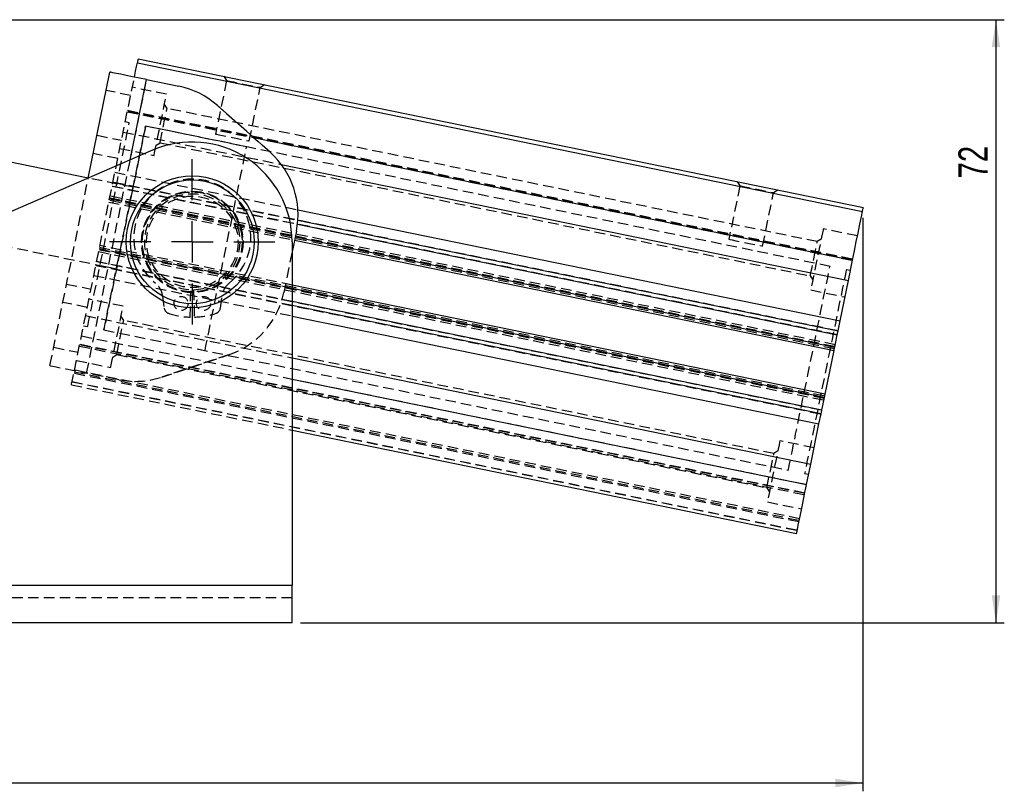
# Model space of a CAD drawing. Extents: x 28 to 325, y 10 to 291.
# Tile 10 of 10: x 206 to 325, y 184 to 276. Entities that reach past the tile are written whole.
import ezdxf

# ---------------------------------------------------------------- set-up
doc = ezdxf.new("R2010")
doc.units = 0
doc.linetypes.add('HIDDEN', pattern=[1.905, 1.27, -0.635])
doc.layers.get('0').update_dxf_attribs({"linetype": 'CONTINUOUS'})
doc.layers.add('FORMATO', color=179, linetype='CONTINUOUS')
doc.styles.add('SLDTEXTSTYLE0', font='TXT', dxfattribs={"width": 0.75})
doc.dimstyles.new('SLDDIMSTYLE0', dxfattribs={"dimtxt": 3.5, "dimasz": 3.302, "dimexe": 0, "dimexo": 0.0625, "dimgap": 0.875, "dimtad": 1, "dimdec": 0, "dimrnd": 1e-09, "dimzin": 12, "dimtxsty": 'SLDTEXTSTYLE0', "dimsah": 1, "dimcen": 0.09, "dimazin": 3, "dimtfac": 1, "dimtdec": 0, "dimtofl": 0, "dimtmove": 0, "dimatfit": 3, "dimtolj": 1, "dimtzin": 12})
doc.dimstyles.new('SLDDIMSTYLE1', dxfattribs={"dimtxt": 3.5, "dimasz": 3.302, "dimexe": 0, "dimexo": 0.0625, "dimgap": 0.875, "dimtad": 1, "dimdec": 0, "dimrnd": 1e-09, "dimzin": 12, "dimtxsty": 'SLDTEXTSTYLE0', "dimsah": 1, "dimcen": 0.09, "dimazin": 3, "dimtfac": 1, "dimtofl": 0, "dimtmove": 0, "dimatfit": 3, "dimtolj": 1, "dimtzin": 12})

# ---------------------------------------------------------------- blocks, each defined once
blk = doc.blocks.new('_D_2')
at = {"layer": 'FORMATO'}
for p, q in [((307.87, 252.61), (307.87, 183.67)), ((39.91, 238.95), (39.91, 183.67)), ((39.91, 184.67), (307.87, 184.67))]:
    blk.add_line(p, q, dxfattribs=at)
for points in [[(39.91, 184.67), (43.21, 184.16), (43.21, 185.18)], [(307.87, 184.67), (304.57, 185.18), (304.57, 184.16)]]:
    blk.add_solid(points, dxfattribs=at)
at = {"layer": 'FORMATO', "insert": (131.02, 189.18), "char_height": 3.5, "attachment_point": 1, "style": 'SLDTEXTSTYLE0'}
blk.add_mtext('268', dxfattribs=at)
blk = doc.blocks.new('_D_3')
at = {"layer": 'FORMATO'}
for p, q in [((128.87, 276.41), (324.87, 276.41)), ((323.87, 276.41), (323.87, 203.92)), ((240.24, 203.92), (324.87, 203.92))]:
    blk.add_line(p, q, dxfattribs=at)
for points in [[(323.87, 276.41), (323.37, 273.11), (324.38, 273.11)], [(323.87, 203.92), (324.38, 207.22), (323.37, 207.22)]]:
    blk.add_solid(points, dxfattribs=at)
at = {"layer": 'FORMATO', "insert": (319.36, 257.34), "char_height": 3.5, "attachment_point": 1, "rotation": 90, "style": 'SLDTEXTSTYLE0'}
blk.add_mtext('72', dxfattribs=at)
blk = doc.blocks.new('_D_5')
at = {"layer": 'FORMATO', "color": 7}
for p, q in [((159.92, 246.1), (186.07, 246.1)), ((185.07, 246.1), (185.07, 203.92))]:
    blk.add_line(p, q, dxfattribs=at)
for points in [[(185.07, 246.1), (184.56, 242.8), (185.57, 242.8)], [(185.07, 203.92), (185.57, 207.22), (184.56, 207.22)]]:
    blk.add_solid(points, dxfattribs=at)
at = {"layer": 'FORMATO', "color": 7, "insert": (180.55, 222.15), "char_height": 3.5, "attachment_point": 1, "rotation": 90, "style": 'SLDTEXTSTYLE0'}
blk.add_mtext('42', dxfattribs=at)
blk = doc.blocks.new('SW_CENTERMARKSYMBOL_5')
at = {"layer": 'FORMATO', "color": 0}
for p, q in [((0, 5), (0, 9.9375)), ((0, 0), (0, 2.5)), ((-5, 0), (-9.9375, 0)), ((0, 0), (-2.5, 0)), ((0, 0), (0, -2.5)), ((0, 0), (2.5, 0)), ((5, 0), (9.9375, 0)), ((0, -5), (0, -9.9375))]:
    blk.add_line(p, q, dxfattribs=at)

msp = doc.modelspace()

# ---------------------------------------------------------------- linework, layer by layer
at = {"color": 7, "linetype": 'CONTINUOUS'}
for p, q in [((220.634147, 271.222289), (307.824812, 253.367665)), ((220.734454, 271.71212), (307.925127, 253.8575)), ((214.734844, 257.367934), (217.34406, 270.109701)), ((221.752576, 269.206944), (225.628122, 268.413319)), ((214.736081, 257.373988), (159.87632, 268.607992)), ((230.257704, 266.097742), (236.591115, 260.480042)), ((222.467958, 260.71985), (126.251842, 219.014991)), ((237.942054, 259.016666), (306.122548, 245.054885)), ((239.939398, 253.564297), (305.131353, 240.214503)), ((239.752098, 250.992778), (239.240325, 248.493607)), ((239.533014, 249.922904), (304.399333, 236.639791)), ((239.240325, 249.709654), (239.240325, 208.422041)), ((306.122548, 245.054885), (306.621126, 247.489641)), ((303.326047, 231.398555), (239.240325, 244.521822)), ((305.131353, 240.214503), (306.122548, 245.054885)), ((239.240325, 240.79721), (302.594027, 227.823845)), ((304.885677, 239.014807), (305.131353, 240.214503)), ((304.479576, 237.03166), (304.78879, 238.541662)), ((239.240325, 235.753854), (301.602832, 222.983462)), ((303.326047, 231.398555), (304.399333, 236.639791)), ((302.93659, 229.496685), (303.245804, 231.006687)), ((302.594027, 227.823845), (302.839703, 229.023541)), ((301.602832, 222.983462), (302.594027, 227.823845)), ((239.240325, 227.092491), (299.900568, 214.670683)), ((301.104254, 220.548705), (301.602832, 222.983462)), ((239.240325, 208.422041), (123.240328, 208.422041)), ((239.240325, 203.922041), (239.240325, 208.422041)), ((239.240325, 203.922041), (123.240328, 203.922041))]:
    msp.add_line(p, q, dxfattribs=at)
at = {"color": 7, "linetype": 'HIDDEN'}
for p, q in [((213.060982, 234.239728), (220.283075, 269.507865)), ((214.530482, 233.938807), (221.752576, 269.206944)), ((231.358326, 269.094612), (230.040892, 262.661117)), ((231.020994, 269.605677), (231.358326, 269.094612)), ((219.831689, 267.303604), (216.892681, 267.905447)), ((224.146924, 267.440698), (220.032304, 268.283273)), ((234.090849, 261.831782), (235.408283, 268.265276)), ((235.408283, 268.265276), (235.919348, 268.602609)), ((219.430468, 265.344265), (306.621126, 247.489641)), ((219.430468, 265.344265), (234.612099, 262.235417)), ((306.633017, 247.547685), (219.442352, 265.402309)), ((219.466536, 265.52043), (306.657202, 247.66581)), ((224.20778, 265.743996), (223.896152, 266.21611)), ((302.385471, 249.735019), (224.20778, 265.743996)), ((236.591115, 260.480042), (230.257704, 266.097742)), ((219.669535, 264.019369), (219.179696, 264.119676)), ((218.931883, 262.909508), (237.942054, 259.016666)), ((233.776785, 261.130529), (221.628874, 263.618141)), ((303.921185, 246.766589), (221.628874, 263.618141)), ((215.789302, 262.517258), (218.728318, 261.915418)), ((218.527704, 260.935745), (222.642316, 260.09317)), ((222.893088, 261.317755), (223.365202, 261.629379)), ((223.365202, 261.629379), (301.5429, 245.620406)), ((214.530482, 233.938807), (219.775646, 259.552869)), ((218.276932, 259.711157), (215.337924, 260.313)), ((210.121966, 234.841569), (214.734844, 257.367934)), ((220.124274, 256.270613), (214.736081, 257.373988)), ((217.940687, 258.069123), (239.939398, 253.564297)), ((292.740232, 256.967011), (293.077565, 256.45595)), ((304.78879, 238.541662), (217.598124, 256.396282)), ((217.598124, 256.396282), (239.88708, 251.832022)), ((304.885677, 239.014807), (217.695012, 256.869427)), ((217.695012, 256.869427), (239.932037, 252.315803)), ((220.124274, 256.270613), (218.164927, 256.671841)), ((293.077565, 256.45595), (291.760138, 250.022455)), ((297.127522, 255.626611), (297.638587, 255.963943)), ((304.439462, 236.835727), (217.248789, 254.690348)), ((304.479576, 237.03166), (217.28891, 254.88628)), ((217.28891, 254.88628), (239.613264, 250.314775)), ((217.313989, 255.008741), (304.504654, 237.15412)), ((304.544783, 237.350053), (217.35411, 255.204673)), ((295.810095, 249.193116), (297.127522, 255.626611)), ((217.208668, 254.494413), (239.533014, 249.922904)), ((307.222969, 250.428653), (303.108356, 251.271232)), ((198.751169, 250.439811), (218.11813, 246.473908)), ((302.857584, 250.046643), (302.385471, 249.735019)), ((303.220726, 230.884229), (216.03006, 248.73885)), ((216.055139, 248.861308), (303.245804, 231.006687)), ((239.240325, 244.113519), (216.055139, 248.861308)), ((216.09526, 249.057244), (303.285933, 231.202622)), ((239.240325, 244.521822), (216.135382, 249.253175)), ((215.989939, 248.542915), (303.180612, 230.688293)), ((239.240325, 248.493607), (238.240651, 243.611797)), ((215.649038, 246.878161), (302.839703, 229.023541)), ((239.240325, 242.047216), (215.649038, 246.878161)), ((215.745925, 247.351307), (302.93659, 229.496685)), ((239.240325, 242.540198), (215.745925, 247.351307)), ((216.158791, 246.875136), (218.11813, 246.473908)), ((306.370369, 246.265053), (305.880523, 246.36536)), ((215.40337, 245.678465), (239.240325, 240.79721)), ((301.5429, 245.620406), (301.854528, 245.148289)), ((212.128102, 244.638274), (215.067117, 244.036431)), ((226.990326, 240.663107), (227.081492, 243.961847)), ((227.399169, 243.961847), (227.490327, 240.663107)), ((301.603756, 243.923704), (305.718369, 243.081125)), ((218.930966, 241.969264), (214.816346, 242.811843)), ((223.672389, 243.199556), (223.864517, 241.740203)), ((230.616136, 241.740203), (230.808265, 243.199556)), ((214.615732, 241.832173), (211.676723, 242.434013)), ((214.412167, 240.838083), (239.240325, 235.753854)), ((218.991823, 240.272566), (218.680195, 240.744679)), ((214.164353, 239.627915), (214.654191, 239.527608)), ((297.169513, 224.263589), (218.991823, 240.272566)), ((213.913589, 238.403327), (301.104254, 220.548705)), ((213.913589, 238.403327), (239.240325, 233.216998)), ((216.61353, 239.12638), (228.761441, 236.63877)), ((216.61353, 239.12638), (298.905841, 222.274828)), ((210.573352, 237.045827), (213.51236, 236.443986)), ((213.662817, 237.178738), (300.853482, 219.324118)), ((213.701106, 237.365686), (300.891764, 219.511066)), ((300.893611, 219.520051), (213.702946, 237.374672)), ((217.67713, 235.846325), (218.149244, 236.157949)), ((218.149244, 236.157949), (296.326942, 220.148973)), ((231.604933, 236.130673), (223.573147, 233.454627)), ((223.573147, 233.454627), (231.604933, 236.130671)), ((213.311746, 235.464315), (217.426359, 234.621738)), ((300.181425, 216.042222), (212.990767, 233.896843)), ((213.030889, 234.092777), (300.221554, 216.238156)), ((300.261683, 216.434089), (213.07101, 234.28871)), ((218.406028, 233.145186), (214.530482, 233.938807)), ((212.709903, 232.525305), (239.240325, 227.092491)), ((212.784252, 232.888361), (299.974925, 215.03374)), ((212.790153, 232.917172), (299.980811, 215.062551)), ((302.007011, 224.957223), (297.892398, 225.7998)), ((297.641627, 224.575211), (297.169513, 224.263589)), ((300.86518, 221.873601), (301.355026, 221.773294)), ((296.326942, 220.148973), (296.63857, 219.67686)), ((296.387798, 218.452272), (300.502411, 217.609694)), ((239.240325, 208.422041), (123.240328, 208.422041)), ((239.240325, 206.922041), (123.240328, 206.922041))]:
    msp.add_line(p, q, dxfattribs=at)
at = {"color": 8, "linetype": 'CONTINUOUS'}
for p, q in [((219.775646, 259.552869), (221.752576, 269.206944)), ((234.612099, 262.235417), (306.621126, 247.489641)), ((239.932037, 252.315803), (304.885677, 239.014807)), ((239.88708, 251.832022), (304.78879, 238.541662)), ((239.613264, 250.314775), (304.479576, 237.03166)), ((303.245804, 231.006687), (239.240325, 244.113519)), ((302.93659, 229.496685), (239.240325, 242.540198)), ((302.839703, 229.023541), (239.240325, 242.047216)), ((239.240325, 233.216998), (301.104254, 220.548705))]:
    msp.add_line(p, q, dxfattribs=at)
at = {"color": 7, "linetype": 'CONTINUOUS', "flags": 128}
for points in [[(220.283075, 269.507865), (220.43129, 270.23166), (220.542519, 270.774852), (220.61102, 271.109338), (220.634147, 271.222289)], [(220.734454, 271.71212), (220.732524, 271.70271), (220.726817, 271.674837), (220.717548, 271.629567), (220.705076, 271.568651), (220.689877, 271.494421), (220.672532, 271.409738), (220.653719, 271.31785), (220.634147, 271.222289)], [(221.752576, 269.206944), (220.892518, 269.383061), (220.065511, 269.552412), (219.303339, 269.708487), (218.63529, 269.845287), (218.087032, 269.95756), (217.679641, 270.040984), (217.428773, 270.092356), (217.34406, 270.109701)], [(306.621126, 247.489641), (306.855953, 248.636386), (307.081765, 249.739065), (307.28986, 250.755298), (307.472265, 251.64603), (307.621962, 252.37704), (307.733185, 252.920228), (307.801685, 253.254718), (307.824812, 253.367665)], [(307.824812, 253.367665), (307.844377, 253.463226), (307.863197, 253.555118), (307.880542, 253.639801), (307.895741, 253.714032), (307.908214, 253.774948), (307.917482, 253.820214), (307.923189, 253.848086), (307.925127, 253.8575)], [(304.78879, 238.541662), (304.805136, 238.621454), (304.821036, 238.699115), (304.836071, 238.77257), (304.849855, 238.839856), (304.861999, 238.899174), (304.872192, 238.948944), (304.880164, 238.987836), (304.885677, 239.014807)], [(304.399333, 236.639791), (304.400883, 236.647322), (304.405442, 236.669621), (304.412863, 236.705833), (304.422832, 236.754567), (304.434991, 236.81395), (304.448879, 236.881699), (304.463929, 236.95521), (304.479576, 237.03166)], [(303.245804, 231.006687), (303.261465, 231.083137), (303.276516, 231.156648), (303.290389, 231.224398), (303.302548, 231.283779), (303.312532, 231.332514), (303.319938, 231.368727), (303.324512, 231.391025), (303.326047, 231.398555)], [(302.839703, 229.023541), (302.845231, 229.050512), (302.853188, 229.089403), (302.863381, 229.139172), (302.875525, 229.198492), (302.889309, 229.265778), (302.904344, 229.339234), (302.920259, 229.416893), (302.93659, 229.496685)], [(299.900568, 214.670683), (299.923695, 214.783628), (299.992195, 215.11812), (300.103432, 215.661309), (300.25313, 216.392316), (300.43552, 217.283051), (300.643629, 218.299284), (300.869427, 219.40196), (301.104254, 220.548705)]]:
    msp.add_lwpolyline(points, dxfattribs=at)
at = {"color": 7, "linetype": 'HIDDEN', "flags": 128}
for points in [[(231.358326, 269.094612), (231.457434, 269.074316), (231.745063, 269.015419), (232.193052, 268.92368), (232.757553, 268.808085), (233.383304, 268.679942), (234.009056, 268.551807), (234.573557, 268.436207), (235.021546, 268.344472), (235.309175, 268.285572), (235.408283, 268.265276), (235.408283, 268.265276)], [(223.394617, 263.766932), (223.568111, 264.61416), (223.732254, 265.415716), (223.878189, 266.128383), (223.998061, 266.713745), (224.085397, 267.140242), (224.135495, 267.384886), (224.146924, 267.440698)], [(223.365202, 261.629379), (223.385817, 261.73007), (223.44566, 262.022289), (223.53886, 262.477431), (223.656303, 263.050943), (223.786487, 263.686686), (223.916671, 264.322429), (224.034115, 264.895941), (224.127322, 265.351086), (224.187157, 265.643305), (224.20778, 265.743996), (224.20778, 265.743996)], [(214.654191, 239.527608), (214.665777, 239.584195), (214.717059, 239.834639), (214.808493, 240.281115), (214.938558, 240.9163), (215.105138, 241.729758), (215.305484, 242.708131), (215.536318, 243.835359), (215.79384, 245.092931), (216.073825, 246.460198), (216.371669, 247.914712), (216.6825, 249.432581), (217.001191, 250.988892), (217.322527, 252.558085), (217.641226, 254.114392), (217.952049, 255.632265), (218.249901, 257.086775), (218.529887, 258.454043), (218.787408, 259.711615), (219.018235, 260.838843), (219.218581, 261.81722), (219.385161, 262.630678), (219.515233, 263.265858), (219.606659, 263.712338), (219.657942, 263.962782), (219.669535, 264.019369)], [(216.61353, 239.12638), (216.625116, 239.182967), (216.676406, 239.433411), (216.767832, 239.87989), (216.897904, 240.515071), (217.064477, 241.328529), (217.26483, 242.306906), (217.495657, 243.434134), (217.753178, 244.691706), (218.033164, 246.058974), (218.331016, 247.513483), (218.641839, 249.031357), (218.960538, 250.587664), (219.281866, 252.156856), (219.600565, 253.713167), (219.911388, 255.231037), (220.20924, 256.68555), (220.489225, 258.052814), (220.746747, 259.310386), (220.977574, 260.437618), (221.177927, 261.415991), (221.3445, 262.229449), (221.474572, 262.864633), (221.565998, 263.31111), (221.617288, 263.561553), (221.628874, 263.618141)], [(221.628874, 263.618141), (221.617288, 263.561553), (221.565998, 263.31111), (221.474572, 262.864633), (221.3445, 262.229449), (221.177927, 261.415991), (220.977574, 260.437618), (220.746747, 259.310386), (220.489225, 258.052814), (220.20924, 256.68555), (219.911388, 255.231037), (219.600565, 253.713167), (219.281866, 252.156856), (218.960538, 250.587664), (218.641839, 249.031357), (218.331016, 247.513483), (218.033164, 246.058974), (217.753178, 244.691706), (217.495657, 243.434134), (217.26483, 242.306906), (217.064477, 241.328529), (216.897904, 240.515071), (216.767832, 239.87989), (216.676406, 239.433411), (216.625116, 239.182967), (216.61353, 239.12638)], [(222.642316, 260.09317), (222.653746, 260.148983), (222.703843, 260.393622), (222.791179, 260.82012), (222.911051, 261.405482), (223.056986, 262.118149), (223.22113, 262.919704), (223.394617, 263.766932)], [(230.040892, 262.661117), (230.140007, 262.640822), (230.427629, 262.581925), (230.875618, 262.490186), (231.440119, 262.37459), (232.06587, 262.246451), (232.691622, 262.118309), (233.256123, 262.002713), (233.704119, 261.910974), (233.991741, 261.852077), (234.090849, 261.831782), (234.090849, 261.831782)], [(228.761441, 236.63877), (228.773034, 236.695358), (228.824317, 236.9458), (228.915743, 237.392279), (229.045815, 238.02746), (229.212395, 238.840918), (229.412741, 239.819295), (229.643575, 240.946523), (229.901089, 242.204095), (230.181075, 243.571362), (230.478927, 245.025872), (230.78975, 246.543746), (231.108448, 248.100053), (231.429785, 249.669245), (231.748476, 251.225556), (232.059306, 252.74343), (232.357151, 254.197939), (232.637136, 255.565207), (232.894658, 256.822779), (233.125492, 257.950007), (233.325838, 258.92838), (233.492418, 259.741838), (233.622483, 260.377022), (233.713917, 260.823502), (233.765199, 261.073942), (233.776785, 261.130529)], [(293.077565, 256.45595), (293.176672, 256.435654), (293.464295, 256.376754), (293.912283, 256.285018), (294.476784, 256.169419), (295.102543, 256.04128), (295.728288, 255.913141), (296.292788, 255.797545), (296.740777, 255.705806), (297.028414, 255.646906), (297.127522, 255.626611)], [(303.108356, 251.271232), (303.107089, 251.265015), (303.076751, 251.116893), (303.007565, 250.779039), (302.903256, 250.269665), (302.769459, 249.616235), (302.613354, 248.853969), (302.443392, 248.023964), (302.26872, 247.170969), (302.098758, 246.340967), (301.942653, 245.578702), (301.808855, 244.925267), (301.704547, 244.415893), (301.635361, 244.078039), (301.605023, 243.929918), (301.603756, 243.923704)], [(291.760138, 250.022455), (291.859246, 250.00216), (292.146868, 249.943259), (292.594857, 249.85152), (293.159357, 249.735924), (293.785117, 249.607786), (294.410861, 249.479647), (294.975362, 249.364047), (295.42335, 249.272312), (295.710973, 249.213411), (295.810095, 249.193116)], [(301.964185, 247.677713), (302.094377, 248.313456), (302.211813, 248.886968), (302.305019, 249.342109), (302.364863, 249.634328), (302.385471, 249.735019)], [(301.5429, 245.620406), (301.563523, 245.721097), (301.623351, 246.013316), (301.716558, 246.468457), (301.834009, 247.04197), (301.964185, 247.677713)], [(298.905841, 222.274828), (298.917434, 222.331415), (298.968724, 222.581857), (299.060143, 223.028337), (299.190215, 223.663519), (299.356795, 224.476977), (299.557141, 225.455352), (299.787975, 226.58258), (300.045497, 227.840153), (300.325475, 229.20742), (300.623334, 230.66193), (300.934157, 232.179803), (301.252848, 233.736112), (301.574177, 235.305305), (301.892883, 236.861614), (302.203706, 238.379485), (302.501551, 239.833995), (302.781544, 241.201262), (303.039066, 242.458834), (303.269885, 243.586062), (303.470246, 244.564439), (303.636811, 245.377897), (303.766883, 246.013082), (303.858317, 246.459558), (303.909606, 246.710002), (303.921185, 246.766589)], [(305.880523, 246.36536), (305.868945, 246.308773), (305.817655, 246.058333), (305.726222, 245.611853), (305.596164, 244.976669), (305.429584, 244.163211), (305.229238, 243.184838), (304.998404, 242.057609), (304.740882, 240.800037), (304.46089, 239.43277), (304.163045, 237.978256), (303.852222, 236.460387), (303.533531, 234.904076), (303.212187, 233.334885), (302.893496, 231.778574), (302.582673, 230.260703), (302.284813, 228.806193), (302.004836, 227.438926), (301.747314, 226.181353), (301.51648, 225.054125), (301.316134, 224.075749), (301.149554, 223.262292), (301.019481, 222.627108), (300.928063, 222.18063), (300.876773, 221.930186), (300.86518, 221.873601)], [(218.178666, 238.295502), (218.352153, 239.14273), (218.516297, 239.944286), (218.662231, 240.656952), (218.782104, 241.242315), (218.869439, 241.668812), (218.919537, 241.913452), (218.930966, 241.969264)], [(218.149244, 236.157949), (218.16986, 236.25864), (218.229703, 236.550859), (218.322902, 237.006), (218.440345, 237.579512), (218.570529, 238.215256), (218.700713, 238.850999), (218.818157, 239.424511), (218.911364, 239.879652), (218.971199, 240.171871), (218.991823, 240.272566), (218.991823, 240.272566)], [(217.426359, 234.621738), (217.437788, 234.67755), (217.487886, 234.922192), (217.575221, 235.348691), (217.695094, 235.934052), (217.841028, 236.64672), (218.005172, 237.448274), (218.178666, 238.295502)], [(210.121966, 234.841569), (210.206679, 234.824223), (210.457548, 234.772849), (210.864938, 234.689425), (211.413189, 234.577156), (212.081245, 234.440354), (212.843417, 234.284279), (213.670424, 234.114927), (214.530482, 233.938807)], [(212.709903, 232.525305), (212.733037, 232.638248), (212.80153, 232.972742), (212.91276, 233.51593), (213.060982, 234.239728)], [(297.892398, 225.7998), (297.891132, 225.793584), (297.860793, 225.645463), (297.791607, 225.307609), (297.687299, 224.798235), (297.553501, 224.144802), (297.397397, 223.382537), (297.227434, 222.552533), (297.052762, 221.699538), (296.8828, 220.869535), (296.72671, 220.107269), (296.592898, 219.453837), (296.48859, 218.944463), (296.419404, 218.606608), (296.389065, 218.458487), (296.387798, 218.452272)], [(296.748227, 222.206281), (296.878419, 222.842024), (296.995855, 223.415536), (297.089062, 223.870679), (297.148905, 224.162898), (297.169513, 224.263589)], [(296.326942, 220.148973), (296.347565, 220.249665), (296.407408, 220.541884), (296.5006, 220.997026), (296.618051, 221.570538), (296.748227, 222.206281)]]:
    msp.add_lwpolyline(points, dxfattribs=at)
at = {"color": 7, "linetype": 'CONTINUOUS'}
for radius in [7.9375, 7.4375]:
    msp.add_circle((227.240329, 249.709652), radius, dxfattribs=at)
at = {"color": 7, "linetype": 'HIDDEN'}
for centre, radius in [((227.240329, 249.709652), 6.1), ((227.240329, 249.709652), 6.05), ((227.240329, 249.709652), 6), ((227.240329, 249.709652), 5.5), ((225.890329, 242.306739), 0.85), ((228.590329, 242.306739), 0.85)]:
    msp.add_circle(centre, radius, dxfattribs=at)
at = {"color": 7, "linetype": 'CONTINUOUS'}
for centre, radius, start, end in [((223.621984, 258.616617), 10, 48.42714862, 78.42714993), ((227.240329, 249.709652), 11.999999, 0, 113.43431178), ((229.955396, 252.998914), 10, 348.42714993, 48.42714862)]:
    msp.add_arc(centre, radius, start, end, dxfattribs=at)
at = {"color": 7, "linetype": 'HIDDEN'}
for centre, radius, start, end in [((227.240329, 250.218262), 7.04139, 309.03918176, 230.96081824), ((227.240329, 249.709652), 5.75, 271.58295771, 268.41704229), ((221.294924, 242.886555), 2.397983, 7.5, 50.96081824), ((233.185735, 242.886555), 2.397983, 129.03918176, 172.5), ((228.443943, 245.617935), 10, 288.42715125, 348.42714993), ((224.608103, 241.838097), 0.75, 187.5, 251.51020982), ((229.872555, 241.838097), 0.75, 288.48979018, 352.5), ((227.240329, 249.709652), 9.05, 251.51020982, 268.41704229), ((227.240329, 249.709652), 9.05, 271.58295771, 288.48979018), ((220.412164, 242.94189), 10, 258.42714993, 288.42715125)]:
    msp.add_arc(centre, radius, start, end, dxfattribs=at)

# ---------------------------------------------------------------- block references
at = {"layer": 'FORMATO'}
msp.add_blockref('SW_CENTERMARKSYMBOL_5', (227.240329, 249.709652), dxfattribs=at)

# ---------------------------------------------------------------- dimensions: what is measured, and where the dimension line sits
dim = msp.add_linear_dim(base=(323.874968, 203.922041), p1=(127.866682, 276.409064), p2=(239.240329, 203.922041), angle=90, dimstyle='SLDDIMSTYLE0', dxfattribs=at)
dim.commit()
dim.dimension.update_dxf_attribs({"geometry": '_D_3', "text_midpoint": (323.874968, 259.921552), "dimtype": 160})
dim = msp.add_linear_dim(base=(307.874968, 184.672154), p1=(39.912304, 239.950502), p2=(307.874968, 253.612582), dimstyle='SLDDIMSTYLE1', dxfattribs=at)
dim.commit()
dim.dimension.update_dxf_attribs({"geometry": '_D_2', "text_midpoint": (134.899488, 184.672154), "dimtype": 160})
at = {"layer": 'FORMATO', "color": 7}
dim = msp.add_linear_dim(base=(185.066381, 203.922041), p1=(158.915329, 246.098147), p2=(239.240329, 203.922041), angle=90, dimstyle='SLDDIMSTYLE0', dxfattribs=at)
dim.commit()
dim.dimension.update_dxf_attribs({"geometry": '_D_5', "text_midpoint": (185.066381, 224.737619), "dimtype": 160})

doc.saveas('drawing.dxf')
